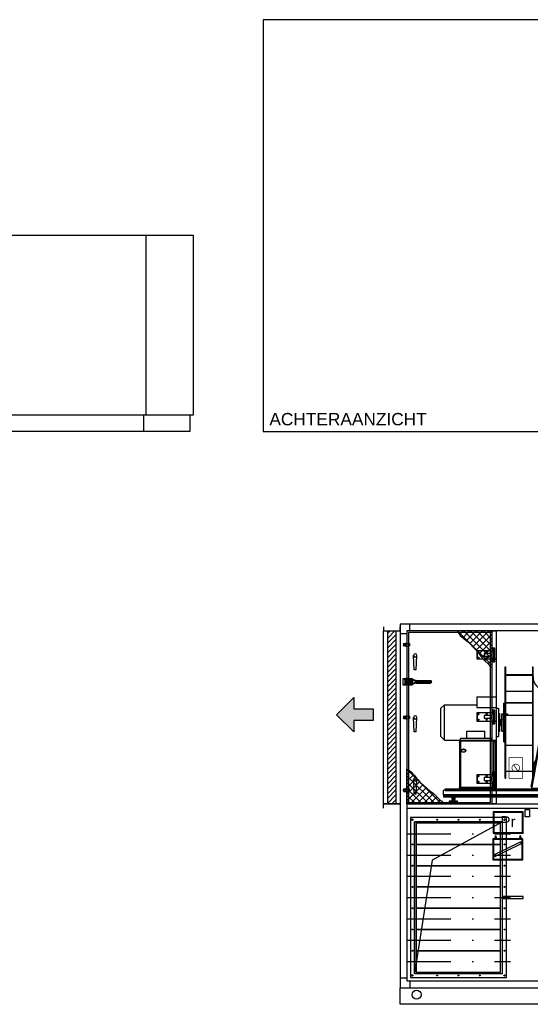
# Model space of a CAD drawing. Extents: x -156717 to 425753, y -51191 to 363295.
# Tile 40 of 256: x 55645 to 59363, y 96901 to 104074. Entities that reach past the tile are written whole.
import ezdxf
from ezdxf.enums import TextEntityAlignment as Align
from ezdxf.lldxf.tags import DXFTag

# ---------------------------------------------------------------- set-up
doc = ezdxf.new("R2010")
doc.units = 0
doc.header["$LTSCALE"] = 50
doc.linetypes.add('STREEPJES', pattern=[0.1, 0.05, -0.05])
doc.linetypes.add('TIRETPT', pattern=[25.4, 12.7, -6.35, 0, -6.35])
doc.layers.get('0').update_dxf_attribs({"linetype": 'CONTINUOUS'})
for name, color, linetype in [('01', 7, 'CONTINUOUS'), ('02', 9, 'HIDDEN2'), ('ATTRIBUTS', 2, 'CONTINUOUS'), ('COTATION', 30, 'CONTINUOUS'), ('HACHURES', 8, 'CONTINUOUS'), ('TN-Accessoires', 8, 'CONTINUOUS'), ('WL5911--_D', 2, 'CONTINUOUS')]:
    doc.layers.add(name, color=color, linetype=linetype)
doc.layers.add('WM$5----_HULPRUIMTE', color=1, linetype='CONTINUOUS', plot=False)
doc.styles.add('BURO-018', font='ARIAL.TTF', dxfattribs={"height": 63})
doc.styles.add('BURO-025', font='ARIAL.TTF', dxfattribs={"height": 125})
doc.styles.add('COTATION', font='ARIAL.TTF')
doc.styles.add('texte', font='ARIAL.TTF', dxfattribs={"height": 80})
tags = doc.linetypes.add('HIDDEN2', pattern=[0.1875, 0.125, -0.0625]).pattern_tags.tags
tags[6:7] = [DXFTag(74, 4), DXFTag(75, 0), DXFTag(340, '0'), DXFTag(46, 1.0), DXFTag(50, 0.0), DXFTag(44, 0.0), DXFTag(45, 0.0)]
tags[4:5] = [DXFTag(74, 4), DXFTag(75, 0), DXFTag(340, '0'), DXFTag(46, 1.0), DXFTag(50, 0.0), DXFTag(44, 0.0), DXFTag(45, 0.0)]
doc.dimstyles.new('TAILLE60', dxfattribs={"dimtxt": 60, "dimasz": 60, "dimexe": 5, "dimexo": 30, "dimgap": 10, "dimtad": 1, "dimzin": 12, "dimdsep": 46, "dimtxsty": 'COTATION', "dimcen": -3, "dimazin": 0, "dimtfac": 0.045455, "dimtofl": 0, "dimtmove": 2, "dimatfit": 3, "dimfxl": 0, "dimtvp": 1, "dimtolj": 1, "dimtzin": 12, "dimarcsym": 0})

# ---------------------------------------------------------------- blocks, each defined once
blk = doc.blocks.new('msza71')
at = {"color": 9}
for p, q in [((3, 394), (0, 394)), ((0, 394), (0, -394)), ((3, 394), (3, -394)), ((15, 359), (3, 359)), ((26.6, 361.6), (26.6, 45.7)), ((53.2, 366.7), (53.2, 48.2)), ((77, 363.9), (77, 79.8)), ((105, 359), (117, 359)), ((117, 394), (120, 394)), ((120, 394), (120, -394)), ((26.9, -361.4), (26.7, -47.8)), ((53.4, -366.9), (53.2, -50.2)), ((77.2, -363.7), (77, -81.8)), ((0, -394), (3, -394)), ((15, -359), (3, -359)), ((105, -359), (117, -359)), ((117, -394), (120, -394))]:
    blk.add_line(p, q, dxfattribs=at)
at = {"color": 9, "linetype": 'Continuous'}
blk.add_line((120, 394), (120, -394), dxfattribs=at)
at = {"color": 9}
for points in [[(3, 359), (7.5, 363.3), (13.8, 370.2), (35.4, 349.3), (63.9, 379.2), (84.1, 354.7), (98.9, 357.8), (105, 359)], [(3, -359), (6.2, -363.5), (13.8, -370.2), (35.4, -349.3), (63.9, -379.2), (84.1, -354.7), (98.9, -357.8), (105, -359)]]:
    blk.add_open_spline(points, degree=3, knots=[20.648762, 20.648762, 20.648762, 20.648762, 21.016445, 55.850198, 85.193809, 110.811625, 128.598278, 128.598278, 128.598278, 128.598278], dxfattribs=at)
at = {"layer": '01'}
for p, q in [((15, -359), (15, 359)), ((117, 394), (117, -394)), ((117, -359), (117, 361.1))]:
    blk.add_line(p, q, dxfattribs=at)
blk = doc.blocks.new('*X186')
at = {"color": 0}
for p, q in [((-1724.1, 350.3), (-1703.1, 371.3)), ((-1724.1, 363.8), (-1716.6, 371.3)), ((-1724.1, 348.1), (-1700.9, 371.3)), ((-1724.1, 361.6), (-1714.3, 371.3)), ((-1724.1, 359.3), (-1712.1, 371.3)), ((-1724.1, 357.1), (-1709.8, 371.3)), ((-1724.1, 370.6), (-1723.3, 371.3)), ((-1724.1, 345.9), (-1699.1, 370.9)), ((-1724.1, 343.6), (-1699.1, 368.6)), ((-1719.6, 341.3), (-1699.1, 361.9)), ((-1717.4, 341.3), (-1699.1, 359.6)), ((-1715.2, 341.3), (-1699.1, 357.4)), ((-1712.9, 341.3), (-1699.1, 355.1)), ((-1706.2, 341.3), (-1699.1, 348.4)), ((-1703.9, 341.3), (-1699.1, 346.2)), ((-1701.7, 341.3), (-1699.1, 343.9)), ((-1699.4, 341.3), (-1699.1, 341.7))]:
    blk.add_line(p, q, dxfattribs=at)
blk = doc.blocks.new('D25H30')
at = {"const_width": 0.15}
blk.add_lwpolyline([(-12.5, 0), (-12.5, 30), (12.5, 30), (12.5, 0)], close=True, dxfattribs=at)
blk.add_blockref('*X186', (1711.6, -341.3))
blk = doc.blocks.new('SUPP1')
for p, q in [((27, 3), (0, 3)), ((0, 3), (0, 0)), ((0, 0), (30, 0)), ((87, 20), (27, 20)), ((27, 20), (27, 3)), ((30, 17), (84, 17)), ((30, 0), (30, 17)), ((84, 17), (84, 0)), ((84, 0), (114, 0)), ((87, 3), (87, 20)), ((114, 3), (87, 3)), ((114, 0), (114, 3))]:
    blk.add_line(p, q)
blk = doc.blocks.new('plot')
for name, p in [('D25H30', (0, -30)), ('SUPP1', (-57, -50))]:
    blk.add_blockref(name, p)
blk = doc.blocks.new('er71c6dnh7', base_point=(4814.9, -381.9))
at = {"color": 9, "linetype": 'Continuous'}
for p, q in [((4448.9, -256.4), (4616.8, 678.1)), ((4451.9, -256.9), (4619.7, 677.5)), ((4622.4, 678.1), (4453.8, -260.3)), ((4618.9, 672.9), (4616, 673.4)), ((4619.5, 676.4), (4616.6, 676.9)), ((4619.7, 677.5), (4616.8, 678.1)), ((4622.4, 678.1), (4666.9, 678.1)), ((4660.9, 659.4), (4660.9, 647.9)), ((4661.4, 647.4), (4661.4, 659.9)), ((4661.4, 659.9), (4666.9, 659.9)), ((4661.4, 647.4), (4666.9, 647.4)), ((4664.4, 659.9), (4664.4, 678.1)), ((4664.4, 364.9), (4664.4, 647.4)), ((4666.9, -251.9), (4666.9, 678.1)), ((4666.9, 678.1), (4669.9, 678.1)), ((4666.9, 668.1), (4669.9, 668.1)), ((4669.9, 687.5), (4669.9, -265.3)), ((4673.5, 689.1), (4673.5, 691.1)), ((4673.5, 691.1), (4694.9, 691.1)), ((4673.5, 689.1), (4673.5, -266.9)), ((4673.5, 689.1), (4694.9, 689.1)), ((4694.9, -268.9), (4694.9, 691.1)), ((4259.9, -194.4), (4259.9, 616.6)), ((4259.9, 616.6), (4263.9, 616.6)), ((4263.9, -194.4), (4263.9, 616.6)), ((4459.9, 616.6), (4459.9, -194.4)), ((4459.9, 616.6), (4462.9, 616.6)), ((4462.9, -178.7), (4462.9, 616.6)), ((4263.9, 560.4), (4459.9, 560.4)), ((4263.9, 560), (4459.9, 560)), ((4263.9, 556), (4459.9, 556)), ((4263.9, 438.2), (4459.9, 438.2)), ((4547.9, 442.2), (4547.9, 294.4)), ((4568.5, 433.7), (4558.3, 433.7)), ((4559.4, 441.7), (4567.4, 441.7)), ((4559.4, 438.7), (4559.4, 441.7)), ((4559.4, 438.7), (4567.4, 438.7)), ((4560, 438.7), (4559.8, 437.2)), ((4559.8, 437.2), (4567, 437.2)), ((4559.8, 437.2), (4559.8, 433.7)), ((4561, 451.2), (4561.5, 452.2)), ((4561, 451.2), (4565.7, 451.2)), ((4561, 446.3), (4561.4, 446.7)), ((4561, 446.3), (4565.7, 446.3)), ((4561, 441.7), (4561, 446.3)), ((4561.4, 446.7), (4561.4, 451.2)), ((4561.4, 446.7), (4565.4, 446.7)), ((4561.5, 452.2), (4565.3, 452.2)), ((4563.4, 438.7), (4563.4, 441.7)), ((4563.7, 431.7), (4563.7, 382.4)), ((4565.7, 451.2), (4565.3, 452.2)), ((4565.4, 446.7), (4565.4, 451.2)), ((4565.7, 446.3), (4565.4, 446.7)), ((4565.7, 441.7), (4565.7, 446.3)), ((4566.7, 438.7), (4567, 437.2)), ((4567, 437.2), (4567, 433.7)), ((4567.4, 438.7), (4567.4, 441.7)), ((4054.4, 399.1), (4054.4, 319.5)), ((4054.4, 399.1), (4194.4, 399.1)), ((4194.4, 399.1), (4194.4, 319.5)), ((4660.9, 364.4), (4660.9, 352.9)), ((4661.4, 364.9), (4666.9, 364.9)), ((4661.4, 352.4), (4661.4, 364.9)), ((3791.4, 314.3), (3817.2, 340.1)), ((3791.4, 107.9), (3791.4, 314.3)), ((3817.2, 82.1), (3817.2, 340.1)), ((3817.2, 340.1), (4054.4, 340.1)), ((4054.4, 319.5), (4194.4, 319.5)), ((4194.4, 340.1), (4195.4, 340.1)), ((4195.4, 340.1), (4195.4, 82.1)), ((4195.4, 314.3), (4211.4, 314.3)), ((4211.4, 314.3), (4211.4, 107.9)), ((4250.4, 71.1), (4250.4, 351.1)), ((4250.4, 351.1), (4259.9, 351.1)), ((4263.9, 357.7), (4459.9, 357.7)), ((4263.9, 355.4), (4459.9, 355.4)), ((4263.9, 320.1), (4264.9, 320.1)), ((4264.9, 264.3), (4264.9, 320.1)), ((4661.4, 352.4), (4666.9, 352.4)), ((4664.4, 69.9), (4664.4, 352.4)), ((4211.4, 275.6), (4219.4, 275.6)), ((4219.4, 275.6), (4219.4, 146.6)), ((4219.4, 232.6), (4224.4, 232.6)), ((4224.4, 232.6), (4224.4, 189.6)), ((4224.4, 230.1), (4229.4, 230.1)), ((4229.4, 230.1), (4229.4, 233.1)), ((4229.4, 233.1), (4234.6, 233.1)), ((4234.4, 233.1), (4234.4, 229.4)), ((4234.4, 229.4), (4234.6, 229.4)), ((4234.6, 148.6), (4234.6, 273.6)), ((4234.6, 273.6), (4247.4, 273.6)), ((4247.4, 148.6), (4247.4, 273.6)), ((4263.9, 264.3), (4459.9, 264.3)), ((4267.9, 264.3), (4267.9, 273.6)), ((4267.9, 273.6), (4279.6, 273.6)), ((4279.6, 264.3), (4279.6, 273.6)), ((4279.6, 264.4), (4459.9, 264.4)), ((4666.9, 227.1), (4669.9, 227.1)), ((3981.4, 94.1), (3981.4, 146.8)), ((3981.4, 146.8), (4111.4, 146.8)), ((4111.4, 94.1), (4111.4, 146.8)), ((4211.4, 146.6), (4219.4, 146.6)), ((4219.4, 189.6), (4224.4, 189.6)), ((4224.4, 192.1), (4234.6, 192.1)), ((4234.6, 148.6), (4247.4, 148.6)), ((4666.9, 195.1), (4669.9, 195.1)), ((3791.4, 107.9), (3817.2, 82.1)), ((3817.2, 82.1), (3935.4, 82.1)), ((3934.5, 73.8), (3932.7, 78.4)), ((3935.4, 79.1), (3935.4, 94.1)), ((4159.4, 94.1), (3935.4, 94.1)), ((4176.4, 79.1), (3935.4, 79.1)), ((3936.4, 79.1), (3936.4, 73.5)), ((4176.4, 75.7), (3936.4, 75.7)), ((3936.4, -258.2), (3936.4, 73.5)), ((4159.4, 79.1), (4159.4, 94.1)), ((4159.4, 82.1), (4195.4, 82.1)), ((4176.4, 79.1), (4176.4, 73.5)), ((4176.4, -258.2), (4176.4, 73.5)), ((4178.2, 73.8), (4180, 78.4)), ((4195.4, 107.9), (4211.4, 107.9)), ((3929.4, 69.7), (3926.4, 70)), ((3926.4, 69.1), (3926.4, -266.2)), ((3926.4, 69.1), (3928.6, 69.1)), ((4183.3, 69.7), (4186.3, 70)), ((4186.4, 69.1), (4184.1, 69.1)), ((4186.4, 69.1), (4186.4, -262.3)), ((4250.4, 71.1), (4259.9, 71.1)), ((4263.9, 45), (4459.9, 45)), ((4547.9, -3.2), (4547.9, 15.4)), ((4660.9, 69.4), (4660.9, 57.9)), ((4661.4, 69.9), (4666.9, 69.9)), ((4661.4, 57.4), (4661.4, 69.9)), ((4661.4, 57.4), (4666.9, 57.4)), ((4664.4, -225.1), (4664.4, 57.4)), ((4263.9, -142.6), (4459.9, -142.6)), ((4259.9, -194.4), (4263.9, -194.4)), ((4459.9, -194.4), (4460, -194.4)), ((3814.9, -278.9), (3809.9, -283.9)), ((3809.9, -315.9), (3809.9, -283.9)), ((3814.9, -278.9), (3822.4, -278.9)), ((3822.4, -271.9), (4657.4, -271.9)), ((3822.4, -271.9), (3822.4, -287.9)), ((4657.4, -278.9), (3822.4, -278.9)), ((3931.4, -262.6), (3926.4, -262.3)), ((3926.4, -262.9), (3931.4, -262.9)), ((3926.4, -266.2), (3931.4, -266.2)), ((3931.4, -262.9), (3931.4, -266.2)), ((3934.5, -259.9), (3932.7, -256.8)), ((3936.4, -258.2), (3936.4, -268.9)), ((4176.4, -262.2), (3936.4, -262.2)), ((4176.4, -263.9), (3936.4, -263.9)), ((4176.4, -268.9), (3936.4, -268.9)), ((3941.9, -268.9), (3941.9, -271.9)), ((4016.4, -268.9), (4016.4, -271.9)), ((4096.4, -268.9), (4096.4, -271.9)), ((4170.9, -268.9), (4170.9, -271.9)), ((4176.4, -258.2), (4176.4, -268.9)), ((4178.2, -259.9), (4180, -256.8)), ((4181.3, -262.6), (4186.3, -262.3)), ((4186.4, -262.9), (4181.4, -262.9)), ((4181.4, -262.9), (4181.4, -266.2)), ((4186.4, -266.2), (4181.4, -266.2)), ((4186.4, -262.9), (4186.4, -266.2)), ((4451.9, -256.9), (4448.9, -256.4)), ((4451.9, -256.9), (4452.8, -257.1)), ((4451.9, -261.6), (4453.8, -260.3)), ((4451.9, -261.6), (4451.9, -268.9)), ((4451.9, -266.4), (4657.4, -266.4)), ((4451.9, -268.9), (4657.4, -268.9)), ((4451.9, -268.9), (4451.9, -271.9)), ((4452.8, -257.1), (4454.3, -257.3)), ((4657.4, -257.9), (4657.4, -268.9)), ((4657.4, -271.9), (4657.4, -268.9)), ((4657.4, -271.9), (4657.4, -287.9)), ((4657.4, -278.9), (4664.9, -278.9)), ((4660.9, -237.1), (4660.9, -225.6)), ((4661.4, -225.1), (4666.9, -225.1)), ((4661.4, -237.6), (4661.4, -225.1)), ((4661.4, -237.6), (4666.9, -237.6)), ((4663.4, -251.9), (4666.9, -251.9)), ((4664.4, -251.9), (4664.4, -237.6)), ((4669.9, -283.9), (4664.9, -278.9)), ((4669.9, -251.9), (4666.9, -251.9)), ((4669.9, -315.9), (4669.9, -283.9)), ((4673.5, -266.9), (4694.9, -266.9)), ((4673.5, -266.9), (4673.5, -268.9)), ((4673.5, -268.9), (4694.9, -268.9)), ((4669.9, -315.9), (3809.9, -315.9)), ((3809.9, -315.9), (3809.9, -331.9)), ((4669.9, -324.9), (3809.9, -324.9)), ((4669.9, -331.9), (3809.9, -331.9)), ((4657.4, -287.9), (3822.4, -287.9)), ((4669.9, -315.9), (4669.9, -331.9))]:
    blk.add_line(p, q, dxfattribs=at)
at = {"color": 9}
for p in [(4814.9, -182.9), (4683.9, -381.9)]:
    blk.add_line(p, (4814.9, -381.9), dxfattribs=at)
at = {"color": 9, "linetype": 'Continuous'}
blk.add_circle((4534.9, 6.1), 16, dxfattribs=at)
for centre, radius, start, end in [((4661.4, 659.4), 0.5, 90, 180), ((4661.4, 647.9), 0.5, 180, 270), ((4673.5, 687.5), 3.6, 90, 180), ((4673.5, 687.5), 1.6, 90, 121.24843), ((4568.2, 545.6), 105.4, 180, 258.85798), ((4563.6, 528.6), 96.8, 260.63637, 266.42044), ((4558.3, 432.7), 1, 90, 224.8462), ((4568.5, 432.7), 1, 305.56587, 90), ((4563.6, 586.4), 154.6, 272.02675, 273.35324), ((4661.4, 364.4), 0.5, 90, 180), ((4661.4, 352.9), 0.5, 180, 270), ((4247.4, 276.6), 3, 270, 0), ((4267.9, 276.6), 3, 180, 270), ((4247.4, 145.6), 3, 0, 90), ((3936.4, 69.1), 10, 94.81443, 180), ((3936.4, 69.1), 5, 90, 160.25318), ((4176.4, 69.1), 10, 0, 90), ((4176.4, 69.1), 5, 19.74682, 90), ((4661.4, 69.4), 0.5, 90, 180), ((4661.4, 57.9), 0.5, 180, 270), ((4568.2, -123.4), 105.4, 142.89328, 178.73115), ((3941.9, -274.4), 5.5, 90, 152.94467), ((4170.9, -274.4), 5.5, 27.05533, 90), ((4663.4, -257.9), 6, 90, 180), ((4661.4, -225.6), 0.5, 90, 180), ((4661.4, -237.1), 0.5, 180, 270), ((4673.5, -265.3), 3.6, 180, 270), ((4673.5, -265.3), 1.6, 238.75157, 270)]:
    blk.add_arc(centre, radius, start, end, dxfattribs=at)
for points, start_tangent, end_tangent in [([(4616.8, 678.1), (4616.9, 678.1), (4617, 678.2), (4617.2, 678.2), (4617.5, 678.3), (4617.8, 678.3), (4618.2, 678.3), (4618.7, 678.3), (4619.2, 678.3), (4619.8, 678.2), (4620.4, 678.2), (4621.1, 678.2), (4621.7, 678.1), (4622.4, 678.1)], (0.176847, 0.984238), (0.998334, -0.057703)), ([(4619.7, 677.5), (4619.8, 677.6), (4619.9, 677.7), (4620, 677.8), (4620.2, 677.8), (4620.4, 677.9), (4620.7, 677.9), (4621, 678), (4621.3, 678), (4621.7, 678), (4622, 678.1), (4622.4, 678.1)], (0.176847, 0.984238), (0.996671, 0.081527)), ([(4669.9, 687.5), (4669.9, 687.6), (4669.9, 687.6), (4669.9, 687.7), (4670, 687.8), (4670.1, 687.9), (4670.3, 688), (4670.6, 688.2), (4670.9, 688.3), (4671.3, 688.4), (4671.7, 688.6), (4672.1, 688.7), (4672.5, 688.8), (4673, 689), (4673.5, 689.1)], (0, 1), (0.962225, 0.272254)), ([(4229.4, 230.1), (4229.4, 230.1), (4229.5, 230.1), (4229.7, 230), (4230, 229.9), (4230.4, 229.9), (4230.8, 229.8), (4231.3, 229.7), (4231.9, 229.6), (4232.4, 229.5), (4233.1, 229.5), (4233.7, 229.5), (4234.4, 229.4)], (0.967075, -0.254493), (1, 0)), ([(3932.7, 71.1), (3933.3, 71.3), (3933.8, 71.4), (3934.3, 71.6), (3934.8, 71.8), (3935.2, 72), (3935.5, 72.2), (3935.8, 72.4), (3936, 72.7), (3936.2, 72.9), (3936.3, 73.1), (3936.3, 73.3), (3936.4, 73.5)], (0.96891, 0.247415), (0, 1)), ([(4176.4, 73.5), (4176.4, 73.3), (4176.4, 73.1), (4176.5, 72.9), (4176.7, 72.7), (4176.9, 72.4), (4177.2, 72.2), (4177.5, 72), (4177.9, 71.8), (4178.4, 71.6), (4178.9, 71.4), (4179.4, 71.3), (4180, 71.1)], (0, -1), (0.96891, -0.247415)), ([(3926.4, 65.6), (3926.5, 66.2), (3926.7, 66.8), (3927, 67.4), (3927.4, 67.9), (3927.8, 68.4), (3928.4, 69), (3929, 69.4), (3929.6, 69.9), (3930.3, 70.2), (3931.1, 70.6), (3931.9, 70.9), (3932.7, 71.1)], (0.134368, 0.990931), (0.96891, 0.247415)), ([(3926.4, 65), (3926.4, 65.2), (3926.4, 65.4), (3926.4, 65.6)], (0, 1), (0.134368, 0.990931)), ([(3940.4, 6.1), (3940.4, 7.2), (3940.6, 8.3), (3941, 9.4), (3941.4, 10.5), (3942, 11.5), (3942.8, 12.5), (3943.6, 13.4), (3944.5, 14.2), (3945.6, 15), (3946.7, 15.7), (3947.9, 16.4), (3949.2, 16.9), (3950.6, 17.4), (3952, 17.7), (3953.4, 18), (3954.9, 18.1), (3956.4, 18.2)], (0, 1), (1, 0)), ([(3956.4, -5.9), (3954.9, -5.9), (3953.4, -5.7), (3952, -5.5), (3950.6, -5.1), (3949.2, -4.7), (3947.9, -4.1), (3946.7, -3.5), (3945.6, -2.8), (3944.5, -2), (3943.6, -1.2), (3942.8, -0.2), (3942, 0.7), (3941.4, 1.8), (3941, 2.8), (3940.6, 3.9), (3940.4, 5), (3940.4, 6.1)], (-1, 0), (0, 1)), ([(3940.5, 4.5), (3940.6, 5), (3941, 6.1), (3941.4, 7.2), (3942, 8.2), (3942.8, 9.2), (3943.6, 10.1), (3944.5, 10.9), (3945.6, 11.7), (3946.7, 12.4), (3947.9, 13.1), (3949.2, 13.6), (3950.6, 14.1), (3952, 14.4), (3953.4, 14.7), (3954.9, 14.8), (3956.4, 14.9)], (0.179996, 0.983667), (1, 0)), ([(3956.4, 18.2), (3957.8, 18.1), (3959.3, 18), (3960.7, 17.7), (3962.1, 17.4), (3963.5, 16.9), (3964.8, 16.4), (3966, 15.7), (3967.1, 15), (3968.2, 14.2), (3969.1, 13.4), (3970, 12.5), (3970.7, 11.5), (3971.3, 10.5), (3971.7, 9.4), (3972.1, 8.3), (3972.3, 7.2), (3972.4, 6.1)], (1, 0), (0, -1)), ([(3956.4, 14.9), (3957.8, 14.8), (3959.3, 14.7), (3960.7, 14.4), (3962.1, 14.1), (3963.5, 13.6), (3964.8, 13.1), (3966, 12.4), (3967.1, 11.7), (3968.2, 10.9), (3969.1, 10.1), (3970, 9.2), (3970.7, 8.2), (3971.3, 7.2), (3971.7, 6.1), (3972.1, 5), (3972.2, 4.5)], (1, 0), (0.179996, -0.983667)), ([(3972.4, 6.1), (3972.3, 5), (3972.1, 3.9), (3971.7, 2.8), (3971.3, 1.8), (3970.7, 0.7), (3970, -0.2), (3969.1, -1.2), (3968.2, -2), (3967.1, -2.8), (3966, -3.5), (3964.8, -4.1), (3963.5, -4.7), (3962.1, -5.1), (3960.7, -5.5), (3959.3, -5.7), (3957.8, -5.9), (3956.4, -5.9)], (0, -1), (-1, 0)), ([(4186.3, 65.6), (4186.2, 66.2), (4186, 66.8), (4185.7, 67.4), (4185.3, 67.9), (4184.9, 68.4), (4184.3, 69), (4183.8, 69.4), (4183.1, 69.9), (4182.4, 70.2), (4181.6, 70.6), (4180.8, 70.9), (4180, 71.1)], (-0.134368, 0.990931), (-0.96891, 0.247415)), ([(4186.4, 65), (4186.3, 65.2), (4186.3, 65.4), (4186.3, 65.6)], (0, 1), (-0.134368, 0.990931)), ([(3926.4, -262.3), (3926.5, -261.7), (3926.7, -261.2), (3927, -260.6), (3927.4, -260), (3927.8, -259.5), (3928.4, -259), (3929, -258.5), (3929.6, -258.1), (3930.3, -257.7), (3931.1, -257.3), (3931.9, -257), (3932.7, -256.8)], (0.134368, 0.990931), (0.96891, 0.247415)), ([(3926.4, -262.9), (3926.4, -262.7), (3926.4, -262.5), (3926.4, -262.3)], (0, 1), (0.134368, 0.990931)), ([(3931.4, -262.6), (3931.5, -262.3), (3931.6, -261.9), (3931.8, -261.6), (3932, -261.3), (3932.4, -261), (3932.7, -260.7), (3933.1, -260.4), (3933.6, -260.2), (3934, -260), (3934.5, -259.9)], (0.134368, 0.990931), (0.96891, 0.247415)), ([(3931.4, -262.9), (3931.4, -262.8), (3931.4, -262.7), (3931.4, -262.6)], (0, 1), (0.134368, 0.990931)), ([(3936.4, -258.2), (3936.3, -258), (3936.3, -257.8), (3936.2, -257.6), (3936, -257.4), (3935.8, -257.3), (3935.5, -257.1), (3935.2, -256.9), (3934.8, -256.8), (3934.3, -256.7), (3933.8, -256.7), (3933.3, -256.7), (3932.7, -256.8)], (0, 1), (-0.96891, -0.247415)), ([(3936.4, -261.5), (3936.3, -261.2), (3936.2, -260.9), (3936.1, -260.6), (3936, -260.4), (3935.8, -260.2), (3935.6, -260), (3935.4, -259.9), (3935.2, -259.9), (3935, -259.8), (3934.7, -259.8), (3934.5, -259.9)], (0, 1), (-0.96891, -0.247415)), ([(4180, -256.8), (4179.4, -256.7), (4178.9, -256.7), (4178.4, -256.7), (4177.9, -256.8), (4177.5, -256.9), (4177.2, -257.1), (4176.9, -257.3), (4176.7, -257.4), (4176.5, -257.6), (4176.4, -257.8), (4176.4, -258), (4176.4, -258.2)], (-0.96891, 0.247415), (0, -1)), ([(4178.2, -259.9), (4178, -259.8), (4177.8, -259.8), (4177.5, -259.9), (4177.3, -259.9), (4177.1, -260), (4176.9, -260.2), (4176.7, -260.4), (4176.6, -260.6), (4176.5, -260.9), (4176.4, -261.2), (4176.4, -261.5)], (-0.96891, 0.247415), (0, -1)), ([(4181.3, -262.6), (4181.3, -262.3), (4181.1, -261.9), (4180.9, -261.6), (4180.7, -261.3), (4180.4, -261), (4180, -260.7), (4179.6, -260.4), (4179.1, -260.2), (4178.7, -260), (4178.2, -259.9)], (-0.134368, 0.990931), (-0.96891, 0.247415)), ([(4186.3, -262.3), (4186.2, -261.7), (4186, -261.2), (4185.7, -260.6), (4185.3, -260), (4184.9, -259.5), (4184.3, -259), (4183.8, -258.5), (4183.1, -258.1), (4182.4, -257.7), (4181.6, -257.3), (4180.8, -257), (4180, -256.8)], (-0.134368, 0.990931), (-0.96891, 0.247415)), ([(4181.4, -262.9), (4181.4, -262.8), (4181.3, -262.7), (4181.3, -262.6)], (0, 1), (-0.134368, 0.990931)), ([(4186.4, -262.9), (4186.3, -262.7), (4186.3, -262.5), (4186.3, -262.3)], (0, 1), (-0.134368, 0.990931)), ([(4450.9, -256.7), (4451.4, -259.2), (4451.9, -261.6)], (0.166514, -0.986039), (0.186486, -0.982458)), ([(4452.8, -257.1), (4452.4, -259.3), (4451.9, -261.6)], (-0.132176, -0.991226), (-0.197074, -0.980389)), ([(4669.9, -265.3), (4669.9, -265.4), (4669.9, -265.4), (4669.9, -265.5), (4670, -265.6), (4670.1, -265.7), (4670.3, -265.8), (4670.6, -266), (4670.9, -266.1), (4671.3, -266.2), (4671.7, -266.4), (4672.1, -266.5), (4672.5, -266.6), (4673, -266.8), (4673.5, -266.9)], (0, -1), (0.962225, -0.272254))]:
    blk.add_spline(points, degree=3, dxfattribs=dict(at, start_tangent=start_tangent, end_tangent=end_tangent))
at = {"color": 9}
for name, p in [('msza71', (4694.9, 211.1)), ('plot', (3882.9, -331.9)), ('plot', (4626.9, -331.9))]:
    blk.add_blockref(name, p, dxfattribs=at)
blk = doc.blocks.new('r42', base_point=(-38378.7, -3656.7))
blk.add_lwpolyline([(-37758.7, -3656.7), (-37728.7, -3656.7), (-37728.7, -4916.7), (-37758.7, -4916.7)], close=True)
blk = doc.blocks.new('*X179')
at = {"color": 0}
for p, q in [((8142.9, 8300), (8311.3, 8468.4)), ((8142.9, 8331.4), (8279.8, 8468.4)), ((8142.9, 8362.9), (8248.4, 8468.4)), ((8142.9, 8394.3), (8217, 8468.4)), ((8142.9, 8425.7), (8185.5, 8468.4)), ((8142.9, 8457.2), (8154.1, 8468.4)), ((8235.9, 8391), (8158.5, 8468.4)), ((8250.8, 8407.5), (8190, 8468.4)), ((8267.8, 8422), (8221.4, 8468.4)), ((8285.6, 8435.6), (8252.8, 8468.4)), ((8301.3, 8451.4), (8284.2, 8468.4)), ((8220.9, 8374.6), (8142.9, 8452.7)), ((8206.4, 8357.7), (8142.9, 8421.2)), ((8193, 8339.7), (8142.9, 8389.8)), ((8177.5, 8323.7), (8142.9, 8358.4)), ((8161.5, 8308.3), (8142.9, 8326.9)), ((8144.7, 8293.7), (8142.9, 8295.5))]:
    blk.add_line(p, q, dxfattribs=at)
blk = doc.blocks.new('garant')
blk.add_lwpolyline([(0, 0), (253.3, 0), (242.2, -19.4), (232.2, -32.7), (206.7, -56), (187.8, -69.3), (174.5, -80.4), (156.8, -95.9), (137.9, -118.1), (114.6, -143.5), (94.6, -166.8), (80.2, -187.9), (56.9, -212.3), (23.6, -244.4), (20.3, -253.3), (7, -262.1), (0, -262.1)], close=True)
at = {"xscale": 1.5, "yscale": 1.5, "zscale": 1.5}
blk.add_blockref('*X179', (-12214.3, -12702.6), dxfattribs=at)
blk = doc.blocks.new('GP4')
at = {"layer": '01'}
blk.add_blockref('garant', (0, 0), dxfattribs=at)
at = {"layer": '01', "xscale": -1, "rotation": 270}
blk.add_blockref('garant', (620, -1260), dxfattribs=at)
blk = doc.blocks.new('CHARNIERE')
for p, q in [((-7.5, 21), (10.5, 21)), ((-7.5, -21), (-7.5, 21)), ((0, 35), (0, -35)), ((10.5, 21), (10.5, 30)), ((10.5, 30), (122.5, 30)), ((22.5, 10), (22.5, 30)), ((52.5, 23), (48.5, 23)), ((52.5, 17), (48.5, 17)), ((112.5, 23), (108.5, 23)), ((112.5, 17), (108.5, 17)), ((119.5, 30), (119.5, -30)), ((122.5, 30), (122.5, -30)), ((10.5, -21), (-7.5, -21)), ((10.5, -30), (10.5, -21)), ((122.5, -30), (10.5, -30)), ((22.5, -30), (22.5, -10)), ((52.5, -17), (48.5, -17)), ((52.5, -23), (48.5, -23)), ((112.5, -17), (108.5, -17)), ((112.5, -23), (108.5, -23))]:
    blk.add_line(p, q)
for points in [[(-8, -48), (-8, 48), (-6, 50), (6, 50), (8, 48), (8, 21)], [(-3, 21), (-3, 26), (3, 26), (3, 21)], [(8, -21), (8, -48), (6, -50), (-6, -50), (-8, -48)], [(-3, -26), (-3, -21)], [(3, -21), (3, -26), (-3, -26)]]:
    blk.add_lwpolyline(points)
for points in [[(-8, 26), (-8, 35), (8, 35), (8, 26)], [(17.5, -10), (17.5, 10), (67.5, 10), (67.5, -10)], [(-8, -26), (-8, -35), (8, -35), (8, -26)]]:
    blk.add_lwpolyline(points, close=True)
for centre in [(0, 41), (0, -41)]:
    blk.add_circle(centre, 3.5)
for centre, start, end in [((48.5, 20), 90, 270), ((52.5, 20), 270, 90), ((108.5, 20), 90, 270), ((112.5, 20), 270, 90), ((48.5, -20), 90, 270), ((52.5, -20), 270, 90), ((108.5, -20), 90, 270), ((112.5, -20), 270, 90)]:
    blk.add_arc(centre, 3, start, end)
blk = doc.blocks.new('POIGNEE')
for p, q in [((-7.5, -106), (-12, -0.5)), ((7.5, -106), (12, -0.5)), ((-7.5, -106), (7.5, -106))]:
    blk.add_line(p, q)
blk.add_circle((0, 0), 12)
blk = doc.blocks.new('PO42B')
for points in [[(0, 1260), (620, 1260), (620, 0), (0, 0)], [(11, 1249), (609, 1249), (609, 11), (11, 11)]]:
    blk.add_lwpolyline(points, close=True)
for name, p in [('CHARNIERE', (-10.6, 1085.6)), ('POIGNEE', (560, 1082)), ('CHARNIERE', (-10.6, 633.6)), ('POIGNEE', (560, 630)), ('CHARNIERE', (-10.6, 181.6)), ('POIGNEE', (560, 178))]:
    blk.add_blockref(name, p)
blk = doc.blocks.new('RETENUE')
at = {"color": 9}
for p, q in [((-204.5, -5), (-204.5, 5)), ((-92.9, 10), (-199.5, 10)), ((-198.5, -1.5), (-198.5, 1.5)), ((-93.3, 4), (-196, 4)), ((-75.3, 15.7), (-92.1, 10.1)), ((-74.9, 9.9), (-91.8, 4.3)), ((-45.6, 10), (-74.1, 10)), ((-45, 16), (-73.7, 16)), ((-64, 24), (-64, 16)), ((-40, 24), (-64, 24)), ((-56, 5), (-56, -5)), ((-37.8, 3.5), (-56, 5)), ((-56, 5), (-40, 5)), ((-56, 3.5), (-56, -3.5)), ((-44, 16.2), (-22.5, 25.5)), ((-43.6, 10.4), (-25, 18.4)), ((-40, 5), (-40, 12)), ((-37.8, 3.5), (-30, 3.5)), ((-30, 3.5), (-30, 5)), ((-30, 3.5), (-30, -3.5)), ((-21.5, 8), (-26.5, 8)), ((-22.5, 12), (-14.5, 12)), ((-21.5, 12), (-21.5, 16.1)), ((-18, 3.5), (-18, 5)), ((-18, -5), (-18, 5)), ((0, 24), (-16.6, 24)), ((-15.5, 12), (-15.5, 20.9)), ((0, -24), (0, 24)), ((-92.9, -10), (-199.5, -10)), ((-93.3, -4), (-196, -4)), ((-92.1, -10.1), (-75.3, -15.7)), ((-91.8, -4.3), (-74.9, -9.9)), ((-45.6, -10), (-74.1, -10)), ((-45, -16), (-73.7, -16)), ((-64, -24), (-40, -24)), ((-56, -5), (-37.7, -3.5)), ((-56, -5), (-40, -5)), ((-22.5, -25.5), (-44, -16.2)), ((-25, -18.4), (-43.6, -10.4)), ((-40, -24), (-40, -18)), ((-37.7, -3.5), (-30, -3.5)), ((-30, -3.5), (-30, -5)), ((-26.5, -8), (-21.5, -8)), ((-22.5, -12), (-14.5, -12)), ((-21.5, -12), (-21.5, -16.1)), ((-18, -3.5), (-18, -5)), ((-16.6, -24), (0, -24)), ((-15.5, -12), (-15.5, -20.9))]:
    blk.add_line(p, q, dxfattribs=at)
for centre, radius in [((-12, 16.5), 3.5), ((-12, 16.5), 2.5), ((-12, -16.5), 3.5), ((-12, -16.5), 2.5)]:
    blk.add_circle(centre, radius, dxfattribs=at)
for centre, radius, start, end in [((-199.5, 5), 5, 90, 180), ((-196, 1.5), 2.5, 90, 180), ((-93.3, 9), 5, 270, 288.43495), ((-92.9, 12.5), 2.5, 270, 288.43495), ((-73.7, 11), 5, 90, 108.43495), ((-74.1, 7.5), 2.5, 90, 108.43495), ((-52, 16.5), 3.5, 351.78679, 188.21321), ((-52, 16.5), 2.5, 348.46304, 191.53696), ((-45.6, 15), 5, 270, 293.35607), ((-45, 18.5), 2.5, 270, 293.35607), ((-24, 16.1), 2.5, 0, 113.35607), ((15.4, 1.2), 39.4, 164.09674, 170.06366), ((-20.5, 20.9), 5, 0, 113.35607), ((-52.4, 1.2), 39.4, 358.25987, 15.90326), ((-199.5, -5), 5, 180, 270), ((-196, -1.5), 2.5, 180, 270), ((-93.3, -9), 5, 71.56505, 90), ((-92.9, -12.5), 2.5, 71.56505, 90), ((-73.7, -11), 5, 251.56505, 270), ((-74.1, -7.5), 2.5, 251.56505, 270), ((-52, -16.5), 3.5, 171.78679, 8.21321), ((-52, -16.5), 2.5, 168.46304, 11.53696), ((-45.6, -15), 5, 66.64393, 90), ((-45, -18.5), 2.5, 66.64393, 90), ((-24, -16.1), 2.5, 246.64393, 0), ((15.4, -1.2), 39.4, 189.93634, 195.90326), ((-20.5, -20.9), 5, 246.64393, 0), ((-52.4, -1.2), 39.4, 344.09674, 1.74013)]:
    blk.add_arc(centre, radius, start, end, dxfattribs=at)
for points in [[(-26.5, 8), (-29.6, 7), (-30, 5)], [(-21.5, 8), (-18.4, 7), (-18, 5)], [(-26.5, -8), (-29.6, -7), (-30, -5)], [(-21.5, -8), (-18.4, -7), (-18, -5)]]:
    blk.add_spline(points, degree=3, dxfattribs=at)
at = {"layer": '01'}
for p, q in [((-64, 10), (-64, -10)), ((-40, 24), (-40, 18)), ((-64, -24), (-64, -16)), ((-40, -5), (-40, -12))]:
    blk.add_line(p, q, dxfattribs=at)
blk = doc.blocks.new('CLAME')
for p, q in [((-28, 5.8), (-28, -5.8)), ((-2.4, 10.8), (-25.3, 8.7)), ((5.4, 4.5), (-5.4, 4.5)), ((14.4, 8.9), (2.3, 10.7)), ((17, 5.9), (17, -5.9)), ((-2.4, -10.8), (-25.3, -8.7)), ((5.4, -4.5), (-5.4, -4.5)), ((14.4, -8.9), (2.3, -10.7))]:
    blk.add_line(p, q)
blk.add_circle((0, 0), 4)
for centre, radius, start, end in [((-25, 5.8), 3, 95.10217, 180), ((0, 0), 7, 139.9948, 220.0052), ((-0.6, -9.1), 20, 81.63411, 95.10217), ((0, 0), 7, 319.9948, 40.0052), ((14, 5.9), 3, 0, 81.63411), ((-25, -5.8), 3, 180, 264.89783), ((-0.6, 9.1), 20, 264.89783, 278.36589), ((14, -5.9), 3, 278.36589, 0)]:
    blk.add_arc(centre, radius, start, end)
blk = doc.blocks.new('RETENUE4')
for p in [(9, 1160), (9, 630)]:
    blk.add_blockref('CLAME', p)
at = {"xscale": -1, "rotation": 180}
blk.add_blockref('CLAME', (9, 100), dxfattribs=at)
at = {"layer": '01'}
blk.add_blockref('RETENUE', (27, 890), dxfattribs=at)
blk = doc.blocks.new('AXEREG')
at = {"color": 9}
blk.add_lwpolyline([(0, -7.6), (149.9, -7.6), (149.9, 7.6), (0, 7.6)], close=True, dxfattribs=at)
blk = doc.blocks.new('rr1105640', base_point=(19324.9, -15169.1))
at = {"linetype": 'TIRETPT', "ltscale": 0.5}
for p, q in [((19272.2, -15256.6), (20024.7, -15256.6)), ((19272.2, -15411.6), (20024.7, -15411.6)), ((19272.2, -15566.6), (20024.7, -15566.6)), ((19272.2, -15721.6), (20024.7, -15721.6)), ((19272.2, -15876.6), (20024.7, -15876.6)), ((19272.2, -16031.6), (20024.7, -16031.6)), ((19272.2, -16186.6), (20024.7, -16186.6))]:
    blk.add_line(p, q, dxfattribs=at)
for points in [[(19294.9, -16304.1), (19994.9, -16304.1), (19994.9, -15139.1), (19294.9, -15139.1)], [(19324.9, -16274.1), (19964.9, -16274.1), (19964.9, -15169.1), (19324.9, -15169.1)]]:
    blk.add_lwpolyline(points, close=True)
at = {"color": 9}
for points in [[(19336.3, -15334.1), (19951.3, -15334.1), (19951.3, -15179.1), (19336.3, -15179.1)], [(19336.3, -15489.1), (19951.3, -15489.1), (19951.3, -15334.1), (19336.3, -15334.1)], [(19336.3, -15644.1), (19951.3, -15644.1), (19951.3, -15489.1), (19336.3, -15489.1)], [(19336.3, -15799.1), (19951.3, -15799.1), (19951.3, -15644.1), (19336.3, -15644.1)], [(19336.3, -15954.1), (19951.3, -15954.1), (19951.3, -15799.1), (19336.3, -15799.1)], [(19336.3, -16109.1), (19951.3, -16109.1), (19951.3, -15954.1), (19336.3, -15954.1)], [(19336.3, -16264.1), (19951.3, -16264.1), (19951.3, -16109.1), (19336.3, -16109.1)]]:
    blk.add_lwpolyline(points, close=True, dxfattribs=at)
for centre, radius in [((19309.9, -15154.1), 5), ((19489.9, -15154.1), 3.5), ((19644.9, -15154.1), 3.5), ((19799.9, -15154.1), 3.5), ((19979.9, -15154.1), 5), ((19309.9, -15334.1), 3.5), ((19979.9, -15334.1), 3.5), ((19309.9, -15489.1), 3.5), ((19979.9, -15489.1), 3.5), ((19309.9, -15644.1), 3.5), ((19979.9, -15644.1), 3.5), ((19309.9, -15799.1), 3.5), ((19979.9, -15799.1), 3.5), ((19309.9, -15954.1), 3.5), ((19979.9, -15954.1), 3.5), ((19309.9, -16109.1), 3.5), ((19979.9, -16109.1), 3.5), ((19309.9, -16289.1), 5), ((19489.9, -16289.1), 3.5), ((19644.9, -16289.1), 3.5), ((19799.9, -16289.1), 3.5), ((19979.9, -16289.1), 5)]:
    blk.add_circle(centre, radius, dxfattribs=at)
at = {"layer": '01'}
blk.add_blockref('AXEREG', (19964.9, -15721.6), dxfattribs=at)
blk = doc.blocks.new('pp', base_point=(3305.9, -13889.5))
at = {"layer": 'TN-Accessoires', "color": 4}
blk.add_lwpolyline([(3290.5, -13836.7), (3321.3, -13836.7), (3321.3, -13889.5), (3290.5, -13889.5)], close=True, dxfattribs=at)
blk = doc.blocks.new('ms1105640', base_point=(19324.9, -15169.1))
for points in [[(19294.9, -16304.1), (19994.9, -16304.1), (19994.9, -15139.1), (19294.9, -15139.1)], [(19324.9, -16274.1), (19964.9, -16274.1), (19964.9, -15169.1), (19324.9, -15169.1)]]:
    blk.add_lwpolyline(points, close=True)
blk.add_lwpolyline([(19324.9, -16274.1), (19324.9, -15169.1), (19964.9, -15169.1), (19452.8, -15449), (19324.9, -16274.1)])
at = {"color": 9}
for centre in [(19309.9, -15154.1), (19979.9, -15154.1), (19309.9, -16289.1), (19979.9, -16289.1)]:
    blk.add_circle(centre, 5, dxfattribs=at)
blk = doc.blocks.new('sens', base_point=(33950.2, 2889.4))
blk.add_lwpolyline([(33683.5, 2932.6), (33683.5, 2846.2), (33824.1, 2846.2), (33824.1, 2763.4), (33950.2, 2889.4), (33824.1, 3015.5), (33824.1, 2932.6), (33683.5, 2932.6)])
blk = doc.blocks.new('b501205', base_point=(-5268.4, 4690.1))
at = {"layer": '01'}
blk.add_lwpolyline([(-5268.4, 4690.1), (-3573.4, 4690.1), (-3573.4, 4570.1), (-5268.4, 4570.1)], close=True, dxfattribs=at)
for centre in [(-5148.4, 4640.1), (-3693.4, 4640.1)]:
    blk.add_circle(centre, 32.5, dxfattribs=at)
blk = doc.blocks.new('pressiostat', base_point=(58344.6, -1320.8))
at = {"layer": 'TN-Accessoires'}
for points in [[(58235.1, -1474.8), (58454.1, -1474.8), (58454.1, -1320.8), (58235.1, -1320.8)], [(58240.1, -1469.8), (58449.1, -1469.8), (58449.1, -1325.8), (58240.1, -1325.8)]]:
    blk.add_lwpolyline(points, close=True, dxfattribs=at)
at = {"layer": 'TN-Accessoires', "style": 'texte'}
blk.add_text('Pr', height=80, dxfattribs=at).set_placement((58287.2, -1431.8))
blk = doc.blocks.new('manometre1', base_point=(7278.4, 3631.1))
at = {"layer": 'TN-Accessoires'}
for p, q in [((7181.3, 3631.8), (7181.3, 3633.8)), ((7194.4, 3634.5), (7183.2, 3634.5)), ((7194.4, 3631.1), (7183.2, 3631.1)), ((7368.1, 3605.6), (7184.1, 3514.7)), ((7185, 3633.8), (7185, 3631.8)), ((7186.6, 3652.1), (7185.1, 3634.5)), ((7186.6, 3652.1), (7191, 3652.1)), ((7188.7, 3502.6), (7372.7, 3593.5)), ((7191, 3652.1), (7192.5, 3634.5)), ((7192.6, 3631.8), (7192.6, 3633.8)), ((7196.3, 3633.8), (7196.3, 3631.8)), ((7360.5, 3633.8), (7360.5, 3631.8)), ((7362.4, 3634.5), (7373.7, 3634.5)), ((7362.4, 3631.1), (7373.7, 3631.1)), ((7365.8, 3652.1), (7364.3, 3634.5)), ((7364.3, 3631.8), (7364.3, 3633.8)), ((7370.3, 3652.1), (7365.8, 3652.1)), ((7370.3, 3652.1), (7371.8, 3634.5)), ((7371.8, 3633.8), (7371.8, 3631.8)), ((7375.5, 3631.8), (7375.5, 3633.8))]:
    blk.add_line(p, q, dxfattribs=at)
for points in [[(7168.9, 3477.1), (7387.9, 3477.1), (7387.9, 3631.1), (7168.9, 3631.1)], [(7173.9, 3482.1), (7382.9, 3482.1), (7382.9, 3626.1), (7173.9, 3626.1)]]:
    blk.add_lwpolyline(points, close=True, dxfattribs=at)
for centre, radius, start, end in [((7183.2, 3631.5), 2.93, 50.15912, 129.84088), ((7183.2, 3634), 2.93, 230.15912, 309.84088), ((7188.8, 3623.8), 10.7, 69.45897, 110.54103), ((7188.8, 3641.8), 10.7, 249.45897, 290.54103), ((7194.4, 3631.5), 2.93, 50.15912, 129.84088), ((7194.4, 3634), 2.93, 230.15912, 309.84088), ((7362.4, 3631.5), 2.93, 50.15912, 129.84088), ((7362.4, 3634), 2.93, 230.15912, 309.84088), ((7368, 3623.8), 10.7, 69.45897, 110.54103), ((7368, 3641.8), 10.7, 249.45897, 290.54103), ((7370.4, 3599.5), 6.47, 290.62722, 110.62722), ((7373.7, 3631.5), 2.93, 50.15912, 129.84088), ((7373.7, 3634), 2.93, 230.15912, 309.84088), ((7186.4, 3508.7), 6.47, 110.62722, 290.62722)]:
    blk.add_arc(centre, radius, start, end, dxfattribs=at)
blk = doc.blocks.new('ms1260', base_point=(50404.1, 30913.8))
h = blk.add_hatch()
h.set_pattern_fill('ANSI31', color=8, scale=200, style=0)
h.set_pattern_definition([(45, (41051.39, 3665.516), (-17.67767, 17.67767), [])])
h.paths.add_polyline_path([(50434.1, 29653.8), (50494.1, 29653.8), (50494.1, 30913.8), (50434.1, 30913.8)])
at = {"color": 8}
blk.add_lwpolyline([(50434.1, 30913.8), (50494.1, 30913.8), (50494.1, 29653.8), (50434.1, 29653.8)], close=True, dxfattribs=at)
at = {"layer": '01'}
for points in [[(50404.1, 30943.8), (50404.1, 30913.8), (50524.1, 30913.8), (50524.1, 30943.8)], [(50404.1, 29623.8), (50404.1, 29653.8), (50524.1, 29653.8), (50524.1, 29623.8)]]:
    blk.add_lwpolyline(points, dxfattribs=at)
blk.add_lwpolyline([(50404.1, 30913.8), (50524.1, 30913.8), (50524.1, 29653.8), (50404.1, 29653.8)], close=True, dxfattribs=at)
blk = doc.blocks.new('securite', base_point=(2809.1, -13889.4))
at = {"layer": 'TN-Accessoires', "const_width": 5}
blk.add_lwpolyline([(2759.1, -13964.4), (2859.1, -13964.4), (2859.1, -13814.4), (2759.1, -13814.4)], close=True, dxfattribs=at)
blk.add_lwpolyline([(2781.6, -13889.4, 1), (2836.6, -13889.4, 1)], format="xyb", close=True, dxfattribs=at)
blk.add_lwpolyline([(2793.8, -13866.5), (2824.3, -13912.3)], dxfattribs=at)
blk = doc.blocks.new('*U1771')
at = {"color": 0, "ltscale": 10}
for p, q in [((0, -2335.5, -1863), (0, 2670, -1863)), ((0, 2670, -1863), (120, 2670, -1863)), ((120, -2351, -1863), (120, 2693.7, -1863)), ((120, 2693.7, -1863), (1430, 2693.7, -1863)), ((1430, 2693.7, -1863), (1430, -671.5, -1863)), ((1430, -754.7, -1863), (1430, -2351, -1863)), ((0, -2335.5, -1863), (120, -2335.5, -1863)), ((0, -2670, -1863), (0, -2335.5, -1863)), ((120, -2351, -1863), (1430, -2351, -1863)), ((120, -2693.7, -1863), (120, -2351, -1863)), ((1430, -2351, -1863), (1430, -2693.7, -1863)), ((120, -2670, -1863), (0, -2670, -1863)), ((1430, -2693.7, -1863), (120, -2693.7, -1863))]:
    blk.add_line(p, q, dxfattribs=at)
at = {"color": 8, "linetype": 'STREEPJES', "ltscale": 10}
blk.add_line((1430, -671.5, -1863), (1430, -754.7, -1863), dxfattribs=at)
at = {"layer": 'WL5911--_D', "color": 2, "style": 'BURO-025'}
blk.add_attdef('POSNR', text='', height=125, dxfattribs=at).set_placement((0, 0), align=Align.MIDDLE)
at = {"layer": 'WL5911--_D', "color": 2, "style": 'BURO-025', "flags": 1}
for tag in ['TYPE', 'FABR']:
    blk.add_attdef(tag, text='', height=125, dxfattribs=at).set_placement((0, 0), align=Align.MIDDLE)
blk = doc.blocks.new('*U1773')
at = {"ltscale": 10}
for p, q in [((-1500, 3572.7, -3612), (-1500, -3572.7, -3612)), ((1500, 3572.7, -3612), (-1500, 3572.7, -3612)), ((1500, -3572.7, -3612), (1500, 3572.7, -3612)), ((-1500, -3572.7, -3612), (1500, -3572.7, -3612))]:
    blk.add_line(p, q, dxfattribs=at)

msp = doc.modelspace()

# ---------------------------------------------------------------- hatches: boundary and pattern name
at = {"layer": 'HACHURES'}
msp.add_hatch(color=256, dxfattribs=at).paths.add_polyline_path([(58217.6434, 98967.8399), (58217.6434, 99054.26335), (58077.04064, 99054.26335), (58077.04064, 99137.08574), (57950.85871, 99011.05162), (58077.04064, 98885.01751), (58077.04064, 98967.8399)])

# ---------------------------------------------------------------- linework, layer by layer
at = {"layer": '01'}
for p, q in [((58484.6715, 99621.08438), (58484.6715, 99671.08438)), ((58464.6715, 99601.08438), (58414.6715, 99601.08438)), ((58464.6715, 97091.08438), (58414.6715, 97091.08438)), ((58484.6715, 97071.08438), (58484.6715, 97021.08438))]:
    msp.add_line(p, q, dxfattribs=at)
for points in [[(58414.6715, 97021.08438), (60109.6715, 97021.08438), (60109.6715, 99671.08438), (58414.6715, 99671.08438)], [(58464.6715, 97071.08438), (60059.6715, 97071.08438), (60059.6715, 99621.08438), (58464.6715, 99621.08438)]]:
    msp.add_lwpolyline(points, close=True, dxfattribs=at)
for points in [[(58464.6715, 98361.08438), (60059.6715, 98361.08438)], [(58464.6715, 98331.08438), (60059.6715, 98331.08438)]]:
    msp.add_lwpolyline(points, dxfattribs=at)

# ---------------------------------------------------------------- block references
for name, p in [('r42', (58464.6715, 99621.08438)), ('er71c6dnh7', (59734.6715, 98361.08438)), ('b501205', (58414.6715, 97021.08438))]:
    msp.add_blockref(name, p)
at = {"extrusion": (0, 0, -1)}
msp.add_blockref('sens', (-57950.85871, 99011.05162), dxfattribs=at)
at = {"layer": '01', "extrusion": (0, 0, -1)}
for name, p in [('GP4', (-59084.64235, 99621.08055)), ('PO42B', (-59084.6715, 98361.08438)), ('RETENUE4', (-58464.6715, 98361.08438))]:
    msp.add_blockref(name, p, dxfattribs=at)
at = {"layer": '02'}
for name in ['rr1105640', 'ms1105640']:
    msp.add_blockref(name, (58519.6715, 98231.08438), dxfattribs=at)
at = {"layer": 'COTATION'}
for name, p in [('securite', (59256.57334, 98623.2575)), ('pressiostat', (59201.43741, 98302.77814)), ('manometre1', (59199.04442, 98107.71349))]:
    msp.add_blockref(name, p, dxfattribs=at)
at = {"layer": 'HACHURES'}
for name, p in [('ms1260', (58294.6715, 99621.08438)), ('pp', (59340.98132, 98267.02688))]:
    msp.add_blockref(name, p, dxfattribs=at)
at = {"layer": 'WL5911--_D', "rotation": 90}
msp.add_blockref('*U1771', (54214.05611, 101074.06456, 1862.97723), dxfattribs=at)
at = {"layer": 'WM$5----_HULPRUIMTE'}
ref = msp.add_blockref('*U1773', (60990.88704, 102574.06456, 3612.02012), dxfattribs=dict(at, rotation=90))
ref.add_attrib('AANZICHT', 'ACHTERAANZICHT', (57463.15118, 101119.06456), dxfattribs={"height": 90, "style": 'BURO-018'})

# ---------------------------------------------------------------- leaders
at = {"layer": 'ATTRIBUTS'}
msp.add_leader([(59091.93741, 98225.77814), (58932.42459, 98225.77814)], dimstyle='TAILLE60', override={"dimgap": 10, "dimtad": 0}, dxfattribs=at)

doc.saveas('drawing.dxf')
